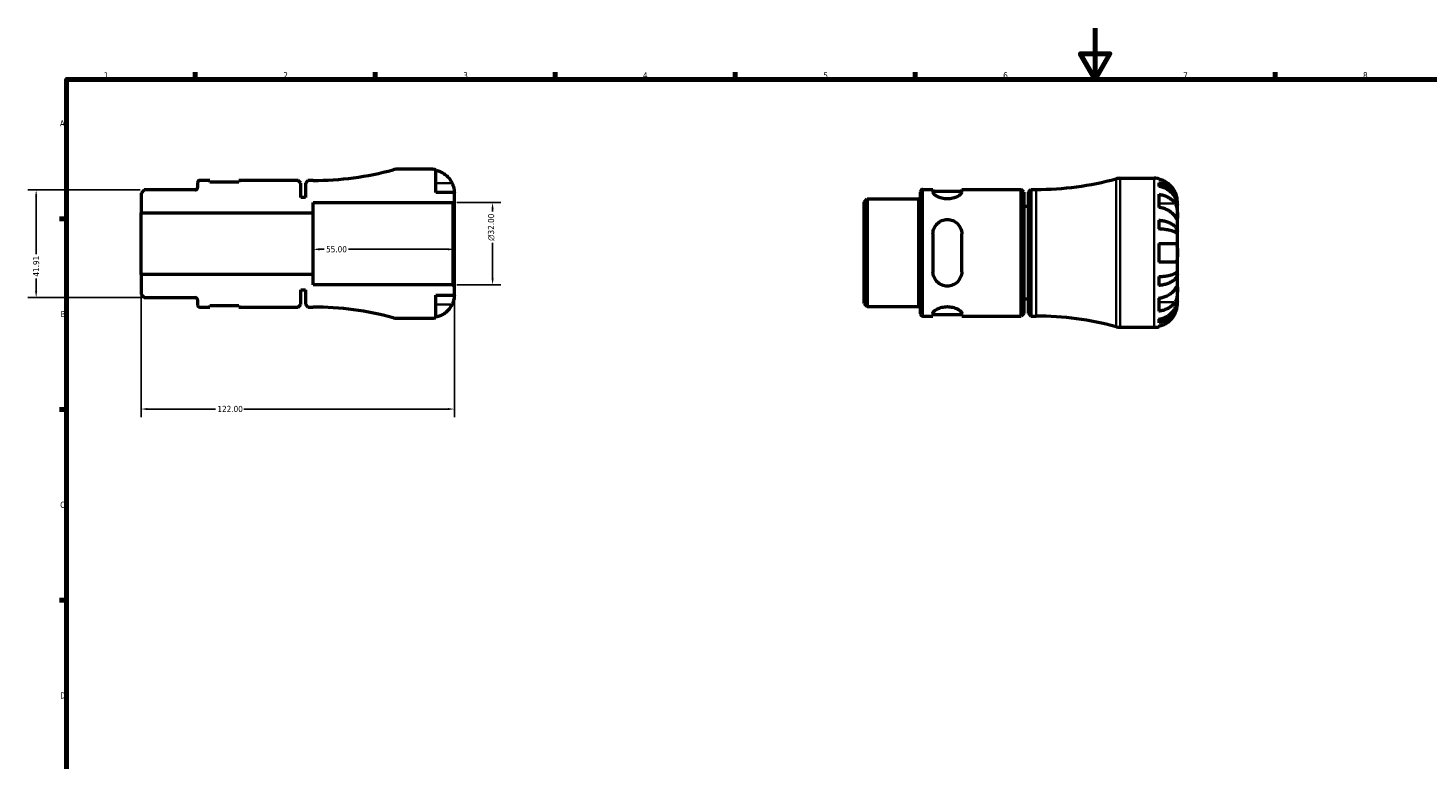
# Model space of a CAD drawing. Header units: millimetres. Extents: x -61 to 904, y -29 to 594.
# Tile 3 of 5: x 5 to 550, y 309 to 594. Entities that reach past the tile are written whole.
import ezdxf

# ---------------------------------------------------------------- set-up
doc = ezdxf.new("R2010")
doc.units = ezdxf.units.MM
for name, color, linetype, lineweight in [('Border (ANSI)', 7, 'Continuous', 70), ('Dimension (ANSI)', 7, 'Continuous', 25), ('Visible (ANSI)', 7, 'Continuous', 50), ('Visible Narrow (ANSI)', 7, 'Continuous', 35)]:
    doc.layers.add(name, color=color, linetype=linetype, lineweight=lineweight)
doc.styles.add('Note Text (ANSI)', font='tahoma.ttf')
doc.dimstyles.new('Default - mm (ANSI)', dxfattribs={"dimtxt": 2.4, "dimasz": 2.5, "dimexe": 3.175, "dimexo": 1.6002, "dimgap": 0.8, "dimtad": 0, "dimtoh": 1, "dimrnd": 1e-08, "dimzin": 4, "dimdsep": 46, "dimtxsty": 'Note Text (ANSI)', "dimcen": 0.09, "dimdle": 10, "dimclrd": 256, "dimclre": 256, "dimclrt": 5, "dimadec": 1, "dimazin": 1, "dimtfac": 1.27, "dimtofl": 0, "dimtmove": 0, "dimatfit": 3, "dimfxl": 1, "dimtolj": 1, "dimtzin": 4, "dimlwd": -1, "dimlwe": -1, "dimarcsym": 0})

# ---------------------------------------------------------------- blocks, each defined once
blk = doc.blocks.new('Borders Default Border')
at = {"layer": 'Border (ANSI)'}
for p, q in [((70.08, 574), (70.08, 576.8)), ((140.17, 574), (140.17, 576.8)), ((210.25, 574), (210.25, 576.8)), ((280.33, 574), (280.33, 576.8)), ((350.42, 574), (350.42, 576.8)), ((490.58, 574), (490.58, 576.8)), ((20, 519.75), (17.2, 519.75)), ((20, 445.5), (17.2, 445.5)), ((20, 371.25), (17.2, 371.25))]:
    blk.add_line(p, q, dxfattribs=at)
at = {"layer": 'Border (ANSI)', "flags": 128}
for points in [[(420.5, 594), (420.5, 574), (414.73, 584), (426.27, 584), (420.5, 574)], [(20, 20), (20, 574), (821, 574), (821, 20), (20, 20)]]:
    blk.add_lwpolyline(points, dxfattribs=at)
at = {"layer": 'Border (ANSI)', "color": 5, "true_color": 0x0000ff, "char_height": 2.4, "attachment_point": 7, "style": 'Note Text (ANSI)'}
for s, insert in [('1', (34.5, 574.4)), ('2', (104.4, 574.4)), ('3', (174.46, 574.35)), ('4', (244.45, 574.4)), ('5', (314.67, 574.35)), ('6', (384.69, 574.35)), ('7', (454.8, 574.4)), ('8', (524.84, 574.35)), ('A', (17.38, 555.68)), ('B', (17.67, 481.43)), ('C', (17.51, 407.13)), ('D', (17.52, 332.93))]:
    blk.add_mtext(s, dxfattribs=dict(at, insert=insert))
blk = doc.blocks.new('*D7')
at = {"layer": 'Defpoints', "color": 0, "transparency": 16777216}
for p in [(116, 510), (116, 507.83), (171, 510)]:
    blk.add_point(p, dxfattribs=at)
at = {"layer": 'Dimension (ANSI)', "transparency": 16777216}
for p, q in [((118.5, 507.83), (120.26, 507.83)), ((168.5, 507.83), (129.74, 507.83))]:
    blk.add_line(p, q, dxfattribs=at)
for points in [[(118.5, 508.24), (118.5, 507.41), (116, 507.83)], [(168.5, 508.24), (168.5, 507.41), (171, 507.83)]]:
    blk.add_solid(points, dxfattribs=at)
at = {"layer": 'Dimension (ANSI)', "color": 5, "transparency": 16777216, "insert": (121.06, 509.08), "char_height": 2.4, "attachment_point": 1, "style": 'Note Text (ANSI)'}
blk.add_mtext('\\A1;55.00', dxfattribs=at)
blk = doc.blocks.new('*D8')
at = {"layer": 'Defpoints', "color": 0, "transparency": 16777216}
for p in [(50.26, 530.96), (8.17, 489.05), (50.26, 489.05)]:
    blk.add_point(p, dxfattribs=at)
at = {"layer": 'Dimension (ANSI)', "transparency": 16777216}
for p, q in [((48.66, 530.96), (4.99, 530.96)), ((8.17, 528.46), (8.17, 505.89)), ((8.17, 491.55), (8.17, 496.41)), ((48.66, 489.05), (4.99, 489.05))]:
    blk.add_line(p, q, dxfattribs=at)
for points in [[(7.75, 528.46), (8.58, 528.46), (8.17, 530.96)], [(7.75, 491.55), (8.58, 491.55), (8.17, 489.05)]]:
    blk.add_solid(points, dxfattribs=at)
at = {"layer": 'Dimension (ANSI)', "color": 5, "transparency": 16777216, "insert": (6.92, 497.21), "char_height": 2.4, "attachment_point": 1, "rotation": 90, "style": 'Note Text (ANSI)'}
blk.add_mtext('\\A1;41.91', dxfattribs=at)
blk = doc.blocks.new('*D9')
at = {"layer": 'Defpoints', "color": 0, "transparency": 16777216}
for p in [(49, 498), (171, 493.42), (49, 445.63)]:
    blk.add_point(p, dxfattribs=at)
at = {"layer": 'Dimension (ANSI)', "transparency": 16777216}
for p, q in [((49, 496.4), (49, 442.46)), ((171, 491.82), (171, 442.46)), ((51.5, 445.63), (77.94, 445.63)), ((168.5, 445.63), (89.05, 445.63))]:
    blk.add_line(p, q, dxfattribs=at)
for points in [[(51.5, 446.05), (51.5, 445.22), (49, 445.63)], [(168.5, 446.05), (168.5, 445.22), (171, 445.63)]]:
    blk.add_solid(points, dxfattribs=at)
at = {"layer": 'Dimension (ANSI)', "color": 5, "transparency": 16777216, "insert": (78.74, 446.88), "char_height": 2.4, "attachment_point": 1, "style": 'Note Text (ANSI)'}
blk.add_mtext('\\A1;122.00', dxfattribs=at)
blk = doc.blocks.new('*D10')
at = {"layer": 'Defpoints', "color": 0, "transparency": 16777216}
for p in [(170.42, 526), (185.89, 526), (170.42, 494)]:
    blk.add_point(p, dxfattribs=at)
at = {"layer": 'Dimension (ANSI)', "transparency": 16777216}
for p, q in [((172.02, 526), (189.06, 526)), ((185.89, 523.5), (185.89, 522.59)), ((185.89, 496.5), (185.89, 510.32)), ((172.02, 494), (189.06, 494))]:
    blk.add_line(p, q, dxfattribs=at)
for points in [[(185.47, 523.5), (186.3, 523.5), (185.89, 526)], [(185.47, 496.5), (186.3, 496.5), (185.89, 494)]]:
    blk.add_solid(points, dxfattribs=at)
at = {"layer": 'Dimension (ANSI)', "color": 5, "transparency": 16777216, "insert": (184.08, 511.12), "char_height": 2.4, "attachment_point": 1, "rotation": 90, "style": 'Note Text (ANSI)'}
blk.add_mtext('\\A1;{\\fAIGDT|b0|i0;\\H2.4000;\\ln}\\fTahoma|b0|i0;\\H2.4000;32.00', dxfattribs=at)

msp = doc.modelspace()

# ---------------------------------------------------------------- linework, layer by layer
at = {"layer": 'Visible (ANSI)'}
for p, q in [((75.844, 534.65), (71.924, 534.65)), ((75.844, 534.01), (75.844, 534.65)), ((110.169, 534.65), (87.044, 534.65)), ((87.044, 534.65), (87.044, 534.01)), ((111.169, 533.65), (110.169, 534.65)), ((113.999, 534.65), (112.999, 533.65)), ((115.999, 534.65), (113.999, 534.65)), ((161.999, 539), (148.68, 539)), ((163.799, 530), (163.799, 538.818)), ((430.213, 535.482), (443.532, 535.482)), ((445.332, 535.3), (445.332, 535.075)), ((50.256, 530.955), (48.999, 529.698)), ((48.999, 529.698), (48.999, 522)), ((70.074, 530.955), (50.256, 530.955)), ((70.999, 533.725), (70.999, 531.88)), ((87.044, 534.01), (75.844, 534.01)), ((111.169, 528), (111.169, 533.65)), ((112.999, 533.65), (112.999, 528)), ((170.999, 530), (163.799, 530)), ((170.999, 526.58), (170.999, 530)), ((352.532, 482.757), (352.532, 530.207)), ((353.457, 531.132), (357.377, 531.132)), ((357.377, 531.132), (357.377, 530.008)), ((357.377, 530.492), (368.577, 530.492)), ((368.577, 531.132), (391.702, 531.132)), ((368.577, 530.008), (368.577, 531.132)), ((391.702, 481.832), (391.702, 531.132)), ((392.702, 530.132), (391.702, 531.132)), ((392.702, 530.132), (392.702, 482.832)), ((394.532, 530.132), (395.532, 531.132)), ((394.532, 482.832), (394.532, 530.132)), ((395.532, 531.132), (395.532, 481.832)), ((395.532, 531.132), (397.532, 531.132)), ((445.332, 533.767), (445.332, 532.334)), ((445.332, 529.246), (445.332, 524.155)), ((112.999, 528), (111.169, 528)), ((115.999, 522), (115.999, 526)), ((115.999, 526), (170.419, 526)), ((170.419, 526), (170.999, 526.58)), ((170.419, 526), (170.419, 494)), ((170.999, 493.42), (170.999, 526.58)), ((330.532, 526.18), (331.789, 527.437)), ((330.532, 486.785), (330.532, 526.18)), ((331.789, 527.437), (351.607, 527.437)), ((331.789, 527.437), (331.789, 485.527)), ((394.532, 524.482), (392.702, 524.482)), ((452.532, 525.195), (452.514, 525.195)), ((452.532, 525.195), (452.532, 526.482)), ((452.532, 524.706), (452.532, 525.195)), ((452.532, 520.624), (452.532, 524.706)), ((48.999, 522), (115.999, 522)), ((48.999, 498), (48.999, 522)), ((115.999, 498), (115.999, 522)), ((445.332, 519.217), (445.332, 515.758)), ((452.532, 514.723), (452.532, 520.624)), ((357.377, 513.842), (357.377, 499.122)), ((368.577, 499.122), (368.577, 513.842)), ((452.532, 514.723), (451.206, 514.723)), ((452.532, 513.541), (452.532, 514.723)), ((452.532, 506.482), (452.532, 513.541)), ((445.332, 510.082), (445.332, 502.882)), ((445.332, 510.082), (451.656, 510.082)), ((451.656, 502.882), (445.332, 502.882)), ((452.532, 499.424), (452.532, 506.482)), ((115.999, 498), (48.999, 498)), ((48.999, 498), (48.999, 490.302)), ((115.999, 494), (115.999, 498)), ((445.332, 497.207), (445.332, 493.748)), ((452.532, 498.241), (451.206, 498.241)), ((452.532, 498.241), (452.532, 499.424)), ((452.532, 492.34), (452.532, 498.241)), ((111.169, 486.35), (111.169, 492)), ((111.169, 492), (112.999, 492)), ((112.999, 492), (112.999, 486.35)), ((170.419, 494), (115.999, 494)), ((170.999, 493.42), (170.419, 494)), ((170.999, 490), (170.999, 493.42)), ((452.532, 488.259), (452.532, 492.34)), ((48.999, 490.302), (50.256, 489.045)), ((50.256, 489.045), (70.074, 489.045)), ((70.999, 488.12), (70.999, 486.275)), ((71.924, 485.35), (75.844, 485.35)), ((75.844, 485.35), (75.844, 485.99)), ((75.844, 485.99), (87.044, 485.99)), ((87.044, 485.99), (87.044, 485.35)), ((87.044, 485.35), (110.169, 485.35)), ((110.169, 485.35), (111.169, 486.35)), ((112.999, 486.35), (113.999, 485.35)), ((113.999, 485.35), (115.999, 485.35)), ((163.799, 481.182), (163.799, 490)), ((163.799, 490), (170.999, 490)), ((330.532, 486.785), (331.789, 485.527)), ((331.789, 485.527), (351.607, 485.527)), ((394.532, 488.482), (392.702, 488.482)), ((445.332, 488.81), (445.332, 483.719)), ((452.532, 487.769), (452.514, 487.769)), ((452.532, 487.769), (452.532, 488.259)), ((452.532, 486.482), (452.532, 487.769)), ((148.68, 481), (161.999, 481)), ((353.457, 481.832), (357.377, 481.832)), ((357.377, 482.957), (357.377, 481.832)), ((357.377, 482.472), (368.577, 482.472)), ((368.577, 481.832), (368.577, 482.957)), ((368.577, 481.832), (391.702, 481.832)), ((392.702, 482.832), (391.702, 481.832)), ((394.532, 482.832), (395.532, 481.832)), ((395.532, 481.832), (397.532, 481.832)), ((445.332, 480.631), (445.332, 479.198)), ((430.213, 477.482), (443.532, 477.482)), ((445.332, 477.89), (445.332, 477.664))]:
    msp.add_line(p, q, dxfattribs=at)
for centre, radius, start, end in [((71.924, 533.725), 0.925, 90, 180), ((115.999, 653.792), 119.142, 270, 285.16341), ((148.68, 533.2), 5.8, 90, 105.16341), ((161.999, 530), 9, 78.46304, 90), ((397.532, 650.274), 119.142, 270, 285.16341), ((430.213, 529.682), 5.8, 90, 105.16341), ((443.532, 526.482), 9, 78.46304, 90), ((70.074, 531.88), 0.925, 270, 0), ((353.457, 530.207), 0.925, 90, 180), ((351.607, 528.362), 0.925, 270, 0), ((70.074, 488.12), 0.925, 0, 90), ((71.924, 486.275), 0.925, 180, 270), ((115.999, 366.208), 119.142, 74.83659, 90), ((351.607, 484.602), 0.925, 0, 90), ((148.68, 486.8), 5.8, 254.83659, 270), ((161.999, 490), 9, 270, 281.53696), ((353.457, 482.757), 0.925, 180, 270), ((397.532, 362.691), 119.142, 74.83659, 90), ((430.213, 483.282), 5.8, 254.83659, 270), ((443.532, 486.482), 9, 270, 281.53696)]:
    msp.add_arc(centre, radius, start, end, dxfattribs=at)
for points, knots in [([(163.799, 538.592), (164.373, 538.474), (164.934, 538.297), (165.944, 537.877), (166.484, 537.593), (167.49, 536.917), (167.957, 536.525), (168.743, 535.735), (169.135, 535.262), (169.721, 534.38), (169.94, 533.988), (170.123, 533.6)], [0.17075309, 0.17075309, 0.17075309, 0.17075309, 0.33215152, 0.33215152, 0.49888818, 0.49888818, 0.66562485, 0.66562485, 0.83351137, 0.83351137, 0.95687373, 0.95687373, 0.95687373, 0.95687373]), ([(451.656, 530.082), (451.473, 530.47), (451.253, 530.863), (450.668, 531.745), (450.276, 532.217), (449.489, 533.008), (449.022, 533.399), (448.016, 534.075), (447.477, 534.359), (446.467, 534.779), (445.906, 534.957), (445.332, 535.075)], [4.42788405, 4.42788405, 4.42788405, 4.42788405, 4.5512464, 4.5512464, 4.71913293, 4.71913293, 4.88586959, 4.88586959, 5.05260626, 5.05260626, 5.21400469, 5.21400469, 5.21400469, 5.21400469]), ([(170.123, 533.6), (170.19, 533.457), (170.254, 533.313), (170.404, 532.953), (170.485, 532.739), (170.634, 532.298), (170.699, 532.074), (170.833, 531.548), (170.888, 531.262), (170.969, 530.699), (170.986, 530.45), (171.001, 530.094), (170.999, 530), (170.999, 530)], [-0.57647647, -0.57647647, -0.57647647, -0.57647647, -0.52968676, -0.52968676, -0.46054026, -0.46054026, -0.38562403, -0.38562403, -0.27730827, -0.27730827, -0.14258086, -0.14258086, 0, 0, 0, 0]), ([(368.577, 530.008), (368.577, 529.779), (368.426, 529.499), (367.83, 528.911), (367.386, 528.605), (366.39, 528.104), (365.781, 527.869), (364.43, 527.54), (363.685, 527.45), (362.977, 527.45), (362.268, 527.45), (361.523, 527.54), (360.172, 527.869), (359.563, 528.104), (358.567, 528.605), (358.123, 528.911), (357.527, 529.499), (357.377, 529.779), (357.377, 530.008)], [-0.8842398, -0.8842398, -0.8842398, -0.8842398, -0.6546587, -0.6546587, -0.4250776, -0.4250776, -0.2125388, -0.2125388, 0, 0, 0, 0.2125388, 0.2125388, 0.4250776, 0.4250776, 0.6546587, 0.6546587, 0.8842398, 0.8842398, 0.8842398, 0.8842398]), ([(445.332, 533.767), (445.909, 533.653), (446.472, 533.481), (447.485, 533.074), (448.024, 532.8), (449.031, 532.147), (449.498, 531.769), (450.284, 531.007), (450.675, 530.553), (451.348, 529.574), (451.631, 529.051), (452.057, 528.052), (452.24, 527.485), (452.477, 526.328), (452.532, 525.737), (452.532, 525.195)], [0.1707461, 0.1707461, 0.1707461, 0.1707461, 0.33284, 0.33284, 0.4994944, 0.4994944, 0.6661487, 0.6661487, 0.8332087, 0.8332087, 1.0002688, 1.0002688, 1.1679728, 1.1679728, 1.3356767, 1.3356767, 1.3356767, 1.3356767]), ([(452.532, 524.706), (452.532, 525.187), (452.477, 525.713), (452.24, 526.744), (452.057, 527.248), (451.631, 528.137), (451.348, 528.603), (450.675, 529.473), (450.284, 529.878), (449.498, 530.556), (449.031, 530.893), (448.024, 531.473), (447.485, 531.717), (446.472, 532.079), (445.909, 532.232), (445.332, 532.334)], [4.0142509, 4.0142509, 4.0142509, 4.0142509, 4.1819549, 4.1819549, 4.3496588, 4.3496588, 4.5167189, 4.5167189, 4.6837789, 4.6837789, 4.8504333, 4.8504333, 5.0170876, 5.0170876, 5.1791816, 5.1791816, 5.1791816, 5.1791816]), ([(445.332, 529.246), (445.906, 529.162), (446.467, 529.037), (447.477, 528.74), (448.016, 528.539), (449.022, 528.061), (449.489, 527.784), (450.276, 527.225), (450.668, 526.891), (451.253, 526.267), (451.473, 525.99), (451.656, 525.716)], [0.17075309, 0.17075309, 0.17075309, 0.17075309, 0.33215152, 0.33215152, 0.49888818, 0.49888818, 0.66562485, 0.66562485, 0.83351137, 0.83351137, 0.95687373, 0.95687373, 0.95687373, 0.95687373]), ([(452.532, 526.482), (452.532, 526.482), (452.532, 526.515), (452.53, 526.65), (452.527, 526.757), (452.505, 527.115), (452.477, 527.408), (452.369, 528.003), (452.309, 528.27), (452.171, 528.763), (452.102, 528.978), (451.942, 529.422), (451.852, 529.647), (451.721, 529.942), (451.689, 530.012), (451.656, 530.082)], [-2.49913258, -2.49913258, -2.49913258, -2.49913258, -2.41505436, -2.41505436, -2.32384732, -2.32384732, -2.1841143, -2.1841143, -2.08674766, -2.08674766, -2.01440674, -2.01440674, -1.93994266, -1.93994266, -1.91637503, -1.91637503, -1.91637503, -1.91637503]), ([(451.656, 520.624), (451.473, 520.899), (451.253, 521.176), (450.668, 521.8), (450.276, 522.134), (449.489, 522.693), (449.022, 522.97), (448.016, 523.448), (447.477, 523.648), (446.467, 523.946), (445.906, 524.071), (445.332, 524.155)], [4.42788405, 4.42788405, 4.42788405, 4.42788405, 4.5512464, 4.5512464, 4.71913293, 4.71913293, 4.88586959, 4.88586959, 5.05260626, 5.05260626, 5.21400469, 5.21400469, 5.21400469, 5.21400469]), ([(451.656, 525.716), (451.715, 525.627), (451.771, 525.533), (451.922, 525.255), (452.009, 525.061), (452.165, 524.634), (452.232, 524.402), (452.366, 523.822), (452.42, 523.469), (452.502, 522.663), (452.518, 522.218), (452.533, 521.361), (452.532, 520.961), (452.532, 520.624)], [-0.58004807, -0.58004807, -0.58004807, -0.58004807, -0.5384523, -0.5384523, -0.46383793, -0.46383793, -0.3862639, -0.3862639, -0.27840269, -0.27840269, -0.14277912, -0.14277912, 0, 0, 0, 0]), ([(357.377, 513.842), (357.377, 514.573), (357.527, 515.339), (358.123, 516.736), (358.567, 517.369), (359.563, 518.332), (360.172, 518.744), (361.523, 519.3), (362.268, 519.442), (363.685, 519.442), (364.43, 519.3), (365.781, 518.744), (366.39, 518.332), (367.386, 517.369), (367.83, 516.736), (368.426, 515.339), (368.577, 514.573), (368.577, 513.842)], [0.8539587, 0.8539587, 0.8539587, 0.8539587, 1.0835398, 1.0835398, 1.3131209, 1.3131209, 1.5256597, 1.5256597, 1.7381985, 1.7381985, 1.9507373, 1.9507373, 2.1632761, 2.1632761, 2.3928572, 2.3928572, 2.6224383, 2.6224383, 2.6224383, 2.6224383]), ([(445.332, 519.217), (445.909, 519.157), (446.472, 519.067), (447.485, 518.854), (448.024, 518.71), (449.031, 518.368), (449.498, 518.17), (450.284, 517.77), (450.675, 517.532), (451.348, 517.019), (451.631, 516.744), (452.057, 516.221), (452.24, 515.924), (452.477, 515.317), (452.532, 515.007), (452.532, 514.723)], [0.1707461, 0.1707461, 0.1707461, 0.1707461, 0.33284, 0.33284, 0.4994944, 0.4994944, 0.6661487, 0.6661487, 0.8332087, 0.8332087, 1.0002688, 1.0002688, 1.1679728, 1.1679728, 1.3356767, 1.3356767, 1.3356767, 1.3356767]), ([(452.532, 520.624), (452.532, 520.441), (452.532, 520.278), (452.53, 519.989), (452.528, 519.867), (452.513, 519.646), (452.495, 519.577), (452.419, 519.565), (452.364, 519.615), (452.226, 519.786), (452.158, 519.881), (452.001, 520.109), (451.913, 520.239), (451.765, 520.461), (451.711, 520.541), (451.656, 520.624)], [0, 0, 0, 0, 0.07774953, 0.07774953, 0.16081914, 0.16081914, 0.27783798, 0.27783798, 0.3882896, 0.3882896, 0.46542959, 0.46542959, 0.54035429, 0.54035429, 0.57953204, 0.57953204, 0.57953204, 0.57953204]), ([(452.532, 513.541), (452.532, 513.681), (452.477, 513.834), (452.24, 514.133), (452.057, 514.28), (451.631, 514.538), (451.348, 514.673), (450.675, 514.926), (450.284, 515.044), (449.498, 515.241), (449.031, 515.339), (448.024, 515.507), (447.485, 515.578), (446.472, 515.683), (445.909, 515.728), (445.332, 515.758)], [4.0142509, 4.0142509, 4.0142509, 4.0142509, 4.1819549, 4.1819549, 4.3496588, 4.3496588, 4.5167189, 4.5167189, 4.6837789, 4.6837789, 4.8504333, 4.8504333, 5.0170876, 5.0170876, 5.1791816, 5.1791816, 5.1791816, 5.1791816]), ([(451.656, 510.082), (451.657, 510.082), (451.659, 510.082), (451.75, 510.082), (451.833, 510.066), (451.976, 510.007), (452.038, 509.967), (452.163, 509.849), (452.222, 509.765), (452.361, 509.484), (452.42, 509.252), (452.502, 508.652), (452.519, 508.278), (452.533, 507.429), (452.532, 506.959), (452.532, 506.482)], [-0.58332629, -0.58332629, -0.58332629, -0.58332629, -0.58206847, -0.58206847, -0.51861604, -0.51861604, -0.4628074, -0.4628074, -0.39473272, -0.39473272, -0.27692423, -0.27692423, -0.14288351, -0.14288351, 0, 0, 0, 0]), ([(452.532, 506.482), (452.532, 506.19), (452.532, 505.898), (452.529, 505.302), (452.526, 505.001), (452.5, 504.318), (452.468, 503.963), (452.355, 503.48), (452.292, 503.318), (452.159, 503.114), (452.101, 503.05), (451.974, 502.956), (451.908, 502.925), (451.779, 502.89), (451.719, 502.882), (451.656, 502.882)], [0, 0, 0, 0, 0.08783311, 0.08783311, 0.18435408, 0.18435408, 0.32279749, 0.32279749, 0.41754463, 0.41754463, 0.47774931, 0.47774931, 0.53276241, 0.53276241, 0.57681269, 0.57681269, 0.57681269, 0.57681269]), ([(368.577, 499.122), (368.577, 498.392), (368.426, 497.626), (367.83, 496.228), (367.386, 495.596), (366.39, 494.633), (365.781, 494.221), (364.43, 493.665), (363.685, 493.522), (362.977, 493.522), (362.268, 493.522), (361.523, 493.665), (360.172, 494.221), (359.563, 494.633), (358.567, 495.596), (358.123, 496.228), (357.527, 497.626), (357.377, 498.392), (357.377, 499.122)], [-0.8842398, -0.8842398, -0.8842398, -0.8842398, -0.6546587, -0.6546587, -0.4250776, -0.4250776, -0.2125388, -0.2125388, 0, 0, 0, 0.2125388, 0.2125388, 0.4250776, 0.4250776, 0.6546587, 0.6546587, 0.8842398, 0.8842398, 0.8842398, 0.8842398]), ([(445.332, 497.207), (445.909, 497.237), (446.472, 497.281), (447.485, 497.386), (448.024, 497.457), (449.031, 497.626), (449.498, 497.724), (450.284, 497.921), (450.675, 498.038), (451.348, 498.291), (451.631, 498.427), (452.057, 498.685), (452.24, 498.832), (452.477, 499.131), (452.532, 499.284), (452.532, 499.424)], [0.1707461, 0.1707461, 0.1707461, 0.1707461, 0.33284, 0.33284, 0.4994944, 0.4994944, 0.6661487, 0.6661487, 0.8332087, 0.8332087, 1.0002688, 1.0002688, 1.1679728, 1.1679728, 1.3356767, 1.3356767, 1.3356767, 1.3356767]), ([(452.532, 498.241), (452.532, 497.958), (452.477, 497.648), (452.24, 497.041), (452.057, 496.744), (451.631, 496.22), (451.348, 495.946), (450.675, 495.433), (450.284, 495.195), (449.498, 494.795), (449.031, 494.597), (448.024, 494.255), (447.485, 494.111), (446.472, 493.898), (445.909, 493.808), (445.332, 493.748)], [4.0142509, 4.0142509, 4.0142509, 4.0142509, 4.1819549, 4.1819549, 4.3496588, 4.3496588, 4.5167189, 4.5167189, 4.6837789, 4.6837789, 4.8504333, 4.8504333, 5.0170876, 5.0170876, 5.1791816, 5.1791816, 5.1791816, 5.1791816]), ([(445.332, 488.81), (445.906, 488.894), (446.467, 489.019), (447.477, 489.316), (448.016, 489.517), (449.022, 489.995), (449.489, 490.272), (450.276, 490.831), (450.668, 491.165), (451.253, 491.788), (451.473, 492.066), (451.656, 492.34)], [0.17075309, 0.17075309, 0.17075309, 0.17075309, 0.33215152, 0.33215152, 0.49888818, 0.49888818, 0.66562485, 0.66562485, 0.83351137, 0.83351137, 0.95687373, 0.95687373, 0.95687373, 0.95687373]), ([(451.656, 492.34), (451.715, 492.429), (451.771, 492.514), (451.922, 492.738), (452.009, 492.867), (452.165, 493.093), (452.232, 493.187), (452.366, 493.352), (452.42, 493.4), (452.502, 493.387), (452.518, 493.296), (452.533, 492.943), (452.532, 492.677), (452.532, 492.34)], [-0.58004807, -0.58004807, -0.58004807, -0.58004807, -0.5384523, -0.5384523, -0.46383793, -0.46383793, -0.3862639, -0.3862639, -0.27840269, -0.27840269, -0.14277912, -0.14277912, 0, 0, 0, 0]), ([(452.532, 492.34), (452.532, 492.157), (452.532, 491.954), (452.53, 491.503), (452.528, 491.254), (452.513, 490.625), (452.495, 490.24), (452.419, 489.486), (452.364, 489.125), (452.226, 488.54), (452.158, 488.311), (452.001, 487.886), (451.913, 487.692), (451.765, 487.421), (451.711, 487.332), (451.656, 487.249)], [0, 0, 0, 0, 0.07774953, 0.07774953, 0.16081914, 0.16081914, 0.27783798, 0.27783798, 0.3882896, 0.3882896, 0.46542959, 0.46542959, 0.54035429, 0.54035429, 0.57953204, 0.57953204, 0.57953204, 0.57953204]), ([(170.123, 486.4), (169.94, 486.012), (169.721, 485.62), (169.135, 484.738), (168.743, 484.265), (167.957, 483.475), (167.49, 483.083), (166.484, 482.407), (165.944, 482.123), (164.934, 481.703), (164.373, 481.526), (163.799, 481.408)], [4.42788405, 4.42788405, 4.42788405, 4.42788405, 4.5512464, 4.5512464, 4.71913293, 4.71913293, 4.88586959, 4.88586959, 5.05260626, 5.05260626, 5.21400469, 5.21400469, 5.21400469, 5.21400469]), ([(170.999, 490), (170.999, 490), (170.999, 489.967), (170.997, 489.832), (170.995, 489.725), (170.972, 489.367), (170.944, 489.074), (170.837, 488.479), (170.777, 488.212), (170.638, 487.72), (170.57, 487.504), (170.41, 487.061), (170.319, 486.835), (170.188, 486.54), (170.156, 486.47), (170.123, 486.4)], [-2.49913258, -2.49913258, -2.49913258, -2.49913258, -2.41505436, -2.41505436, -2.32384732, -2.32384732, -2.1841143, -2.1841143, -2.08674766, -2.08674766, -2.01440674, -2.01440674, -1.93994266, -1.93994266, -1.91637503, -1.91637503, -1.91637503, -1.91637503]), ([(357.377, 482.957), (357.377, 483.185), (357.527, 483.466), (358.123, 484.054), (358.567, 484.359), (359.563, 484.861), (360.172, 485.096), (361.523, 485.424), (362.268, 485.514), (363.685, 485.514), (364.43, 485.424), (365.781, 485.096), (366.39, 484.861), (367.386, 484.359), (367.83, 484.054), (368.426, 483.466), (368.577, 483.185), (368.577, 482.957)], [0.8539587, 0.8539587, 0.8539587, 0.8539587, 1.0835398, 1.0835398, 1.3131209, 1.3131209, 1.5256597, 1.5256597, 1.7381985, 1.7381985, 1.9507373, 1.9507373, 2.1632761, 2.1632761, 2.3928572, 2.3928572, 2.6224383, 2.6224383, 2.6224383, 2.6224383]), ([(445.332, 480.631), (445.909, 480.732), (446.472, 480.885), (447.485, 481.247), (448.024, 481.491), (449.031, 482.072), (449.498, 482.409), (450.284, 483.087), (450.675, 483.491), (451.348, 484.362), (451.631, 484.828), (452.057, 485.717), (452.24, 486.221), (452.477, 487.251), (452.532, 487.777), (452.532, 488.259)], [0.1707461, 0.1707461, 0.1707461, 0.1707461, 0.33284, 0.33284, 0.4994944, 0.4994944, 0.6661487, 0.6661487, 0.8332087, 0.8332087, 1.0002688, 1.0002688, 1.1679728, 1.1679728, 1.3356767, 1.3356767, 1.3356767, 1.3356767]), ([(452.532, 487.769), (452.532, 487.228), (452.477, 486.637), (452.24, 485.479), (452.057, 484.913), (451.631, 483.914), (451.348, 483.39), (450.675, 482.412), (450.284, 481.958), (449.498, 481.195), (449.031, 480.817), (448.024, 480.165), (447.485, 479.891), (446.472, 479.484), (445.909, 479.312), (445.332, 479.198)], [4.0142509, 4.0142509, 4.0142509, 4.0142509, 4.1819549, 4.1819549, 4.3496588, 4.3496588, 4.5167189, 4.5167189, 4.6837789, 4.6837789, 4.8504333, 4.8504333, 5.0170876, 5.0170876, 5.1791816, 5.1791816, 5.1791816, 5.1791816]), ([(451.656, 487.249), (451.473, 486.975), (451.253, 486.697), (450.668, 486.074), (450.276, 485.74), (449.489, 485.181), (449.022, 484.904), (448.016, 484.426), (447.477, 484.225), (446.467, 483.928), (445.906, 483.802), (445.332, 483.719)], [4.42788405, 4.42788405, 4.42788405, 4.42788405, 4.5512464, 4.5512464, 4.71913293, 4.71913293, 4.88586959, 4.88586959, 5.05260626, 5.05260626, 5.21400469, 5.21400469, 5.21400469, 5.21400469]), ([(451.656, 482.882), (451.723, 483.025), (451.787, 483.17), (451.937, 483.529), (452.018, 483.744), (452.166, 484.185), (452.232, 484.409), (452.366, 484.934), (452.42, 485.22), (452.502, 485.783), (452.518, 486.032), (452.533, 486.388), (452.532, 486.482), (452.532, 486.482)], [-0.57647647, -0.57647647, -0.57647647, -0.57647647, -0.52968676, -0.52968676, -0.46054026, -0.46054026, -0.38562403, -0.38562403, -0.27730827, -0.27730827, -0.14258086, -0.14258086, 0, 0, 0, 0]), ([(445.332, 477.89), (445.906, 478.008), (446.467, 478.186), (447.477, 478.606), (448.016, 478.89), (449.022, 479.565), (449.489, 479.957), (450.276, 480.748), (450.668, 481.22), (451.253, 482.102), (451.473, 482.495), (451.656, 482.882)], [0.17075309, 0.17075309, 0.17075309, 0.17075309, 0.33215152, 0.33215152, 0.49888818, 0.49888818, 0.66562485, 0.66562485, 0.83351137, 0.83351137, 0.95687373, 0.95687373, 0.95687373, 0.95687373])]:
    msp.add_open_spline(points, degree=3, knots=knots, dxfattribs=at)
at = {"layer": 'Visible Narrow (ANSI)'}
for p, q in [((428.696, 478.039), (428.696, 534.926)), ((430.213, 535.125), (430.213, 477.839)), ((443.532, 477.839), (443.532, 535.125)), ((169.807, 533.6), (164.115, 533.6)), ((353.457, 530.829), (353.457, 482.136)), ((397.532, 482.136), (397.532, 530.829)), ((351.607, 485.785), (351.607, 527.179)), ((451.339, 525.716), (445.648, 525.716)), ((169.807, 486.4), (164.115, 486.4)), ((451.339, 487.249), (445.648, 487.249))]:
    msp.add_line(p, q, dxfattribs=at)

# ---------------------------------------------------------------- block references
msp.add_blockref('Borders Default Border', (0, 0))

# ---------------------------------------------------------------- dimensions: what is measured, and where the dimension line sits
at = {"layer": 'Dimension (ANSI)'}
for base, p1, p2, angle, override, picture, middle in [((8.165, 489.045), (50.256, 530.955), (50.256, 489.045), 90, {"dimgap": 0.8, "dimtoh": 0, "dimdec": 2, "dimtol": 0, "dimlim": 0, "dimtp": 0, "dimtm": 0, "dimtdec": 2, "dimatfit": 1}, '*D8', (8.165, 501.148)), ((115.999, 507.826), (170.999, 510), (115.999, 510), 180, {"dimgap": 0.8, "dimtoh": 0, "dimdec": 2, "dimse1": 1, "dimse2": 1, "dimtol": 0, "dimlim": 0, "dimtp": 0, "dimtm": 0, "dimtdec": 2, "dimatfit": 1}, '*D7', (124.999, 507.826)), ((48.999, 445.632), (170.999, 493.42), (48.999, 498), 180, {"dimgap": 0.8, "dimtoh": 0, "dimdec": 2, "dimtol": 0, "dimlim": 0, "dimtp": 0, "dimtm": 0, "dimtdec": 2, "dimatfit": 1}, '*D9', (83.499, 445.632))]:
    dim = msp.add_linear_dim(base=base, p1=p1, p2=p2, angle=angle, dimstyle='Default - mm (ANSI)', override=override, dxfattribs=at)
    dim.commit()
    dim.dimension.update_dxf_attribs({"geometry": picture, "text_midpoint": middle, "dimtype": 160})
dim = msp.add_linear_dim(base=(185.885, 526), p1=(170.419, 494), p2=(170.419, 526), angle=90, text='{\\fAIGDT|b0|i0;\\H2.4000;\\ln}\\fTahoma|b0|i0;\\H2.4000;<>', dimstyle='Default - mm (ANSI)', override={"dimgap": 0.8, "dimtoh": 0, "dimdec": 2, "dimtol": 0, "dimlim": 0, "dimtp": 0, "dimtm": 0, "dimtdec": 2, "dimatfit": 1}, dxfattribs=at)
dim.commit()
dim.dimension.update_dxf_attribs({"geometry": '*D10', "text_midpoint": (185.885, 516.453), "dimtype": 160})

doc.saveas('drawing.dxf')
